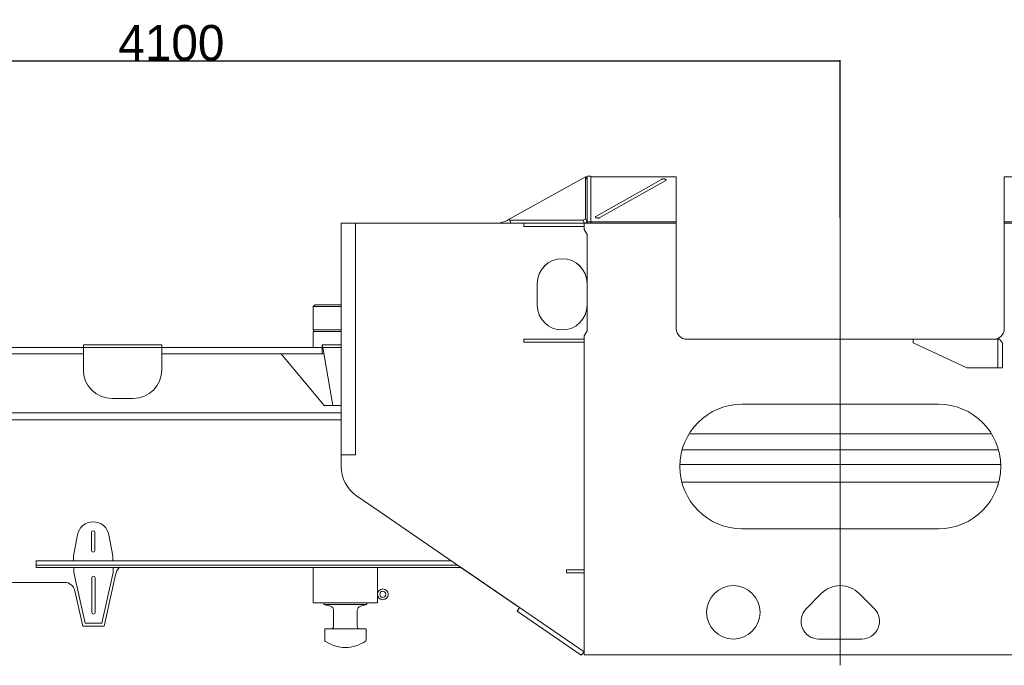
# Model space of a CAD drawing. Extents: x 0 to 59450, y 0 to 42050.
# Tile 6 of 256: x 5798 to 8559, y 3001 to 4812. Entities that reach past the tile are written whole.
import ezdxf

# ---------------------------------------------------------------- set-up
doc = ezdxf.new("R2010")
doc.units = 0
doc.header["$LTSCALE"] = 20
doc.header["$MEASUREMENT"] = 0
doc.layers.get('0').update_dxf_attribs({"linetype": 'CONTINUOUS'})
doc.layers.get('Defpoints').update_dxf_attribs({"linetype": 'CONTINUOUS'})
doc.dimstyles.new('DXF001', dxfattribs={"dimtxt": 3.1, "dimasz": 2, "dimexe": 2, "dimexo": 0.8, "dimgap": 0.09, "dimtad": 1, "dimdsep": 46, "dimtxsty": 'STANDARD', "dimcen": 0.09, "dimazin": 2, "dimtfac": 0.645161, "dimtdec": 4, "dimtmove": 0, "dimatfit": 3, "dimfxl": 1, "dimtvp": 0.66129, "dimtolj": 1, "dimtzin": 0, "dimarcsym": 0})

# ---------------------------------------------------------------- blocks, each defined once
blk = doc.blocks.new('_OPEN')
at = {"color": 0, "linetype": 'ByBlock', "lineweight": -2}
for p, q in [((-1, 0.166667), (0, 0)), ((0, 0), (-1, -0.166667)), ((0, 0), (-1, 0))]:
    blk.add_line(p, q, dxfattribs=at)
blk = doc.blocks.new('*D52')
at = {"color": 0, "linetype": 'Continuous', "lineweight": -2}
for p, q in [((3999.3, 3886.6), (3999.3, 4698.6)), ((4001.3, 4696.6), (8097.3, 4696.6)), ((8099.3, 4256.8), (8099.3, 4698.6))]:
    blk.add_line(p, q, dxfattribs=at)
at = {"layer": 'Defpoints', "color": 0, "linetype": 'Continuous'}
for p in [(8099.3, 4696.6), (8099.3, 4256), (3999.3, 3885.8)]:
    blk.add_point(p, dxfattribs=at)
at = {"color": 0, "linetype": 'Continuous', "lineweight": -2, "xscale": 2, "yscale": 2, "zscale": 2, "rotation": 180}
blk.add_blockref('_OPEN', (3999.3, 4696.6), dxfattribs=at)
at = {"color": 0, "linetype": 'Continuous', "lineweight": -2, "xscale": 2, "yscale": 2, "zscale": 2}
blk.add_blockref('_OPEN', (8099.3, 4696.6), dxfattribs=at)
at = {"color": 0, "linetype": 'Continuous', "lineweight": 13, "insert": (6223.2, 4746.7), "char_height": 100, "attachment_point": 5}
blk.add_mtext('\\A1;\\A1;4100', dxfattribs=at)

msp = doc.modelspace()

# ---------------------------------------------------------------- linework, layer by layer
at = {"color": 3, "linetype": 'Continuous', "lineweight": 13}
for p, q in [((7170.121, 4252.439), (7384.684, 4371.849)), ((7384.684, 4371.849), (7384.684, 4253.444)), ((7389.257, 4363.632), (7384.684, 4371.849)), ((7389.257, 4373.367), (7389.257, 4245.149)), ((7399.257, 4373.367), (7389.257, 4373.367)), ((7399.257, 4371.786), (7399.257, 4373.367)), ((7639.257, 4371.786), (7399.257, 4371.786)), ((7399.257, 4245.149), (7399.257, 4371.786)), ((7597.877, 4364.396), (7413.474, 4260.065)), ((7639.257, 4371.786), (7639.257, 4245.149)), ((8559.257, 4371.786), (8817.257, 4371.786)), ((8559.257, 4245.149), (8559.257, 4371.786)), ((7425.075, 4257.07), (7609.478, 4361.4)), ((7609.479, 4361.4), (7609.694, 4361.53)), ((7384.684, 4253.444), (7377.569, 4250.063)), ((7384.684, 4253.444), (7389.257, 4245.226)), ((7413.474, 4260.065), (7413.258, 4259.936)), ((8099.257, 4255.965), (8099.257, 3941.636)), ((8099.257, 4255.965), (8099.257, 3030.845)), ((6699.257, 4241.845), (6699.257, 4238.498)), ((6739.257, 4241.845), (6699.257, 4241.845)), ((6699.257, 4238.498), (6699.257, 4129.638)), ((6739.257, 4238.498), (6739.257, 4241.92)), ((6739.257, 4241.92), (7399.257, 4241.92)), ((6739.257, 4129.638), (6739.257, 4238.498)), ((7164.691, 4249.418), (7170.12, 4252.439)), ((7171.443, 4250.063), (7170.121, 4252.439)), ((7377.569, 4250.063), (7171.443, 4250.063)), ((7171.443, 4250.063), (7175.975, 4241.92)), ((7211.257, 4241.845), (7211.257, 4231.845)), ((7249.661, 4241.845), (7211.257, 4241.845)), ((7211.257, 4231.845), (7249.661, 4231.845)), ((7381.257, 4241.845), (7249.661, 4241.845)), ((7249.661, 4231.845), (7381.257, 4231.845)), ((7382.101, 4241.92), (7377.569, 4250.063)), ((7381.257, 4241.845), (7639.257, 4241.845)), ((7381.257, 4223.845), (7381.257, 4241.845)), ((7382.3, 4241.92), (7389.257, 4245.226)), ((7389.257, 4245.149), (7389.257, 4241.92)), ((7389.257, 4245.149), (7399.257, 4245.149)), ((7399.257, 4245.149), (7399.257, 4241.92)), ((7639.257, 4245.149), (7399.257, 4245.149)), ((7399.257, 4241.92), (7639.257, 4241.92)), ((7639.257, 4241.92), (7639.257, 4245.149)), ((7639.257, 4241.92), (7639.257, 4241.845)), ((7639.257, 4241.845), (7639.257, 3945.845)), ((8811.791, 4245.149), (8559.257, 4245.149)), ((8559.257, 4245.149), (8559.257, 4241.92)), ((8559.257, 4241.845), (8559.257, 4241.92)), ((8799.257, 4241.92), (8559.257, 4241.92)), ((8559.257, 4241.845), (9459.257, 4241.845)), ((8559.257, 3945.845), (8559.257, 4241.845)), ((7389.257, 4209.989), (7381.257, 4223.845)), ((7389.257, 3939.702), (7389.257, 4209.989)), ((6699.257, 4129.638), (6699.257, 4029.845)), ((6739.257, 4029.845), (6739.257, 4129.638)), ((7249.257, 4071.92), (7249.257, 4011.92)), ((6621.119, 4007.42), (6626.119, 4012.42)), ((6621.119, 4007.42), (6699.257, 4007.42)), ((6621.119, 3942.42), (6621.119, 4007.42)), ((6699.257, 4012.42), (6626.119, 4012.42)), ((6699.257, 4029.845), (6699.257, 3899.845)), ((6739.257, 3899.845), (6739.257, 4029.845)), ((6621.119, 3942.42), (6699.257, 3942.42)), ((6621.119, 3937.42), (6699.257, 3937.42)), ((6621.119, 3892.92), (6621.119, 3937.42)), ((6621.619, 3937.42), (6621.619, 3942.42)), ((7381.257, 3925.845), (7389.257, 3939.702)), ((7381.257, 3030.845), (7381.257, 3925.845)), ((8099.257, 3941.636), (8099.257, 3001.289)), ((5976.257, 3899.92), (5976.257, 3892.92)), ((6196.257, 3899.92), (5976.257, 3899.92)), ((6196.257, 3892.92), (6196.257, 3899.92)), ((6646.257, 3892.92), (6646.257, 3899.92)), ((6646.257, 3899.92), (6647.492, 3892.92)), ((6699.257, 3899.92), (6646.257, 3899.92)), ((6699.257, 3899.845), (6699.257, 3828.457)), ((6739.257, 3828.457), (6739.257, 3899.845)), ((7249.661, 3915.845), (7211.257, 3915.845)), ((7211.257, 3915.845), (7211.257, 3907.845)), ((7211.257, 3907.845), (7249.661, 3907.845)), ((7381.257, 3915.845), (7249.661, 3915.845)), ((7249.661, 3907.845), (7381.257, 3907.845)), ((7669.257, 3915.92), (8529.257, 3915.92)), ((7669.257, 3915.845), (8303.889, 3915.845)), ((8303.889, 3915.845), (8303.889, 3905.845)), ((8541.303, 3915.845), (8303.889, 3915.845)), ((8453.889, 3835.845), (8303.889, 3905.845)), ((8545.918, 3915.845), (8541.303, 3915.845)), ((8541.303, 3915.845), (8541.303, 3835.845)), ((8545.918, 3915.845), (8553.889, 3904.845)), ((8553.889, 3835.845), (8553.889, 3904.845)), ((5976.257, 3892.92), (5444.257, 3892.92)), ((5444.257, 3874.92), (5976.257, 3874.92)), ((5976.257, 3892.92), (6196.257, 3892.92)), ((5976.257, 3874.92), (5976.257, 3892.92)), ((5976.257, 3874.92), (5976.257, 3829.92)), ((6646.257, 3892.92), (6196.257, 3892.92)), ((6196.257, 3874.92), (6196.257, 3892.92)), ((6196.257, 3874.92), (6196.257, 3829.92)), ((6196.257, 3874.92), (6646.257, 3874.92)), ((6530.757, 3874.92), (6651.257, 3729.92)), ((6647.492, 3892.92), (6646.257, 3892.92)), ((6646.257, 3874.92), (6646.257, 3892.92)), ((6646.258, 3874.92), (6650.669, 3874.92)), ((6647.492, 3892.92), (6676.257, 3729.92)), ((6647.492, 3892.92), (6699.257, 3892.92)), ((6699.257, 3828.457), (6699.257, 3617.981)), ((6739.257, 3617.981), (6739.257, 3828.457)), ((8453.889, 3835.845), (8541.303, 3835.845)), ((8541.303, 3835.845), (8553.889, 3835.845)), ((6116.257, 3749.92), (6056.257, 3749.92)), ((6676.257, 3729.92), (6651.257, 3729.92)), ((6699.257, 3729.92), (6676.257, 3729.92)), ((8374.257, 3733.99), (7824.257, 3733.99)), ((6699.257, 3709.922), (5459.257, 3709.922)), ((6699.257, 3689.922), (5459.257, 3689.922)), ((8523.517, 3650.349), (7674.997, 3650.349)), ((6699.257, 3617.981), (6699.257, 3594.184)), ((6739.257, 3594.184), (6739.257, 3617.981)), ((6699.257, 3594.184), (6699.257, 3591.92)), ((6699.257, 3591.92), (6739.257, 3591.92)), ((6699.257, 3559.317), (6699.257, 3591.92)), ((6739.257, 3591.845), (6699.257, 3591.845)), ((6739.257, 3591.92), (6739.257, 3594.184)), ((6739.257, 3591.845), (6739.257, 3591.92)), ((8543.005, 3605.349), (7655.509, 3605.349)), ((7649.877, 3564.575), (8548.637, 3564.575)), ((8543.08, 3514.575), (7655.794, 3514.575)), ((6807.257, 3432.566), (6742.692, 3476.852)), ((7076.381, 3247.967), (6807.257, 3432.566)), ((5998.788, 3373.92), (5998.788, 3323.92)), ((6008.788, 3323.92), (6008.788, 3373.92)), ((8375.061, 3384.065), (7823.433, 3384.065)), ((8374.257, 3383.99), (7824.257, 3383.99)), ((5948.788, 3307.92), (5959.512, 3366.962)), ((6048.063, 3366.962), (6058.788, 3307.92)), ((5844.257, 3293.92), (5844.257, 3281.92)), ((7009.386, 3293.92), (5844.257, 3293.92)), ((5948.788, 3293.92), (5948.788, 3307.92)), ((6058.788, 3307.92), (6058.788, 3293.92)), ((5844.257, 3281.92), (5844.257, 3275.92)), ((7026.881, 3281.92), (5844.257, 3281.92)), ((5844.257, 3275.92), (7035.628, 3275.92)), ((5949.71, 3275.92), (5949.71, 3261.92)), ((5949.71, 3261.92), (5981.71, 3119.92)), ((6027.71, 3119.92), (6059.71, 3261.92)), ((6059.71, 3261.92), (6059.71, 3275.92)), ((6621.119, 3176.42), (6621.119, 3275.92)), ((6801.119, 3275.92), (6801.119, 3176.42)), ((7035.229, 3275.92), (7075.901, 3247.967)), ((7053.299, 3263.761), (7035.569, 3275.92)), ((7199.824, 3163.273), (7053.299, 3263.761)), ((7381.257, 3268.845), (7330.921, 3268.845)), ((7330.921, 3268.845), (7330.921, 3260.845)), ((7330.921, 3260.845), (7381.257, 3260.845)), ((5923.257, 3233.92), (5648.63, 3233.92)), ((5999.71, 3149.92), (5999.71, 3245.92)), ((6009.71, 3245.92), (6009.71, 3149.92)), ((6034.257, 3110.92), (6066.504, 3254.851)), ((7075.901, 3247.967), (7194.708, 3166.313)), ((7199.834, 3163.287), (7076.381, 3247.967)), ((5975.257, 3110.92), (5952.505, 3210.596)), ((6621.119, 3176.42), (6627.576, 3176.42)), ((6627.577, 3176.42), (6744.515, 3176.42)), ((6651.119, 3171.42), (6651.119, 3176.42)), ((6744.515, 3176.42), (6749.004, 3176.42)), ((6749.004, 3176.42), (6801.119, 3176.42)), ((6771.119, 3176.42), (6771.119, 3171.42)), ((8046.003, 3202.656), (8003.754, 3160.052)), ((8194.76, 3160.052), (8152.511, 3202.656)), ((6711.119, 3171.42), (6651.119, 3171.42)), ((6669.13, 3166.751), (6651.119, 3171.42)), ((6678.119, 3111.44), (6678.119, 3155.135)), ((6771.119, 3171.42), (6711.119, 3171.42)), ((6744.119, 3155.135), (6744.119, 3111.44)), ((6771.119, 3171.42), (6753.107, 3166.751)), ((7193.047, 3153.392), (7199.834, 3163.288)), ((7372.724, 3030.146), (7193.047, 3153.392)), ((7194.708, 3166.313), (7194.927, 3166.632)), ((7199.834, 3163.288), (7381.257, 3038.845)), ((6034.257, 3110.92), (5975.257, 3110.92)), ((5981.71, 3119.92), (6027.71, 3119.92)), ((6653.119, 3072.579), (6653.119, 3102.44)), ((6711.119, 3103.44), (6654.119, 3103.44)), ((6768.119, 3103.44), (6711.119, 3103.44)), ((6769.119, 3102.44), (6769.119, 3072.579)), ((8039.257, 3074.845), (8159.257, 3074.845)), ((7381.257, 3038.845), (7372.724, 3030.146)), ((8817.257, 3030.845), (7381.257, 3030.845))]:
    msp.add_line(p, q, dxfattribs=at)
for centre, radius in [((6816.119, 3200.42), 15), ((6816.119, 3200.42), 8.5), ((7799.257, 3149.845), 75)]:
    msp.add_circle(centre, radius, dxfattribs=at)
for centre, radius, start, end in [((7592.478, 4376.854), 13.579, 293.429614, 296.189202), ((7596.181, 4370.814), 6.558, 290.438586, 295.032562), ((7596.19, 4373.539), 9.098, 287.702748, 290.096008), ((7593.257, 4388.127), 23.912, 284.677353, 285.472449), ((7596.772, 4377.461), 12.706, 283.027193, 284.721247), ((7597.638, 4376.631), 11.701, 281.652059, 283.65612), ((7597.93, 4379.524), 14.475, 279.825035, 281.48285), ((7598.479, 4381.713), 16.539, 278.108312, 279.590315), ((7599.351, 4381.912), 16.614, 276.508424, 278.029136), ((7600.175, 4382.44), 17.046, 275.038031, 276.552695), ((7601.03, 4383.356), 17.884, 273.495866, 274.959224), ((7601.92, 4383.893), 18.365, 272.045892, 273.481136), ((7602.853, 4384.062), 18.501, 270.563863, 271.991585), ((7603.767, 4383.983), 18.413, 269.15702, 270.585948), ((7604.691, 4383.819), 18.263, 267.6912, 269.117702), ((7605.566, 4383.345), 17.824, 266.28161, 267.721455), ((7606.426, 4382.788), 17.324, 264.804161, 266.253865), ((7607.199, 4381.887), 16.496, 263.367403, 264.851048), ((7607.938, 4380.948), 15.649, 261.847629, 263.362172), ((7608.598, 4379.932), 14.736, 260.354543, 261.907001), ((7609.254, 4379.097), 14.023, 258.772308, 260.336628), ((7609.665, 4377.425), 12.463, 257.182562, 258.864616), ((7610.053, 4375.981), 11.14, 255.470893, 257.260276), ((7610.467, 4374.935), 10.231, 253.704929, 255.594156), ((7610.738, 4373.55), 8.978, 251.715928, 253.84016), ((7610.991, 4372.335), 7.903, 249.620075, 251.993154), ((7611.217, 4371.159), 6.878, 247.170556, 249.827183), ((7611.388, 4370.039), 5.911, 244.524243, 247.519146), ((7611.506, 4368.943), 4.972, 241.420699, 244.845637), ((7611.582, 4367.949), 4.134, 238.019615, 241.960711), ((7611.632, 4367.036), 3.385, 233.929546, 238.49095), ((7611.648, 4366.232), 2.742, 229.369982, 234.68317), ((7611.656, 4365.527), 2.21, 223.898171, 230.07398), ((7611.647, 4364.923), 1.783, 217.747028, 224.910834), ((7611.646, 4364.406), 1.463, 210.428647, 218.572778), ((7611.645, 4363.965), 1.237, 202.434635, 211.488349), ((7611.663, 4363.573), 1.102, 193.310872, 202.935634), ((7612.038, 4358.339), 3.96, 122.817628, 126.300451), ((7612.207, 4358.945), 3.572, 126.674497, 130.38184), ((7612.243, 4359.645), 3.066, 130.921053, 135.050707), ((7612.127, 4360.425), 2.437, 136.000881, 140.929966), ((7612.034, 4361.061), 1.968, 141.731123, 147.5282), ((7611.959, 4361.606), 1.617, 148.661434, 155.37026), ((7611.88, 4362.072), 1.355, 156.240267, 163.930358), ((7611.802, 4362.49), 1.169, 165.037961, 173.708792), ((7611.691, 4363.217), 1.046, 184.012148, 193.795797), ((7611.739, 4362.859), 1.069, 174.180826, 183.599318), ((7411.213, 4258.607), 1.069, 354.18128, 363.59899), ((7411.261, 4258.25), 1.046, 3.980362, 13.763099), ((7411.151, 4258.975), 1.169, 345.071288, 353.741564), ((7411.29, 4257.893), 1.102, 13.310356, 22.934222), ((7411.073, 4259.394), 1.355, 336.212942, 343.902708), ((7411.307, 4257.501), 1.237, 22.432349, 31.485312), ((7410.994, 4259.859), 1.617, 328.68966, 335.398357), ((7411.306, 4257.06), 1.463, 30.42579, 38.569389), ((7410.919, 4260.405), 1.969, 321.710985, 327.508067), ((7411.306, 4256.542), 1.783, 37.766499, 44.929982), ((7410.825, 4261.04), 2.437, 316.023112, 320.95229), ((7411.297, 4255.94), 2.21, 43.878307, 50.053965), ((7410.71, 4261.821), 3.066, 310.924779, 315.05457), ((7410.746, 4262.521), 3.572, 306.676353, 310.383863), ((7411.304, 4255.233), 2.743, 49.383861, 54.697017), ((7410.914, 4263.127), 3.96, 302.821453, 306.304468), ((7411.321, 4254.429), 3.385, 53.927754, 58.489207), ((7411.37, 4253.518), 4.133, 58.009485, 61.950677), ((7411.446, 4252.522), 4.972, 61.418917, 64.843979), ((7411.565, 4251.425), 5.913, 64.530015, 67.525055), ((7411.736, 4250.307), 6.878, 67.170485, 69.827254), ((7411.961, 4249.131), 7.902, 69.618354, 71.991568), ((7412.215, 4247.919), 8.974, 71.710759, 73.835132), ((7412.486, 4246.532), 10.23, 73.704846, 75.594238), ((7412.9, 4245.482), 11.143, 75.474763, 77.264168), ((7413.287, 4244.038), 12.465, 77.182738, 78.86444), ((7413.697, 4242.365), 14.027, 78.769621, 80.333429), ((7414.353, 4241.529), 14.741, 80.353383, 81.905325), ((7415.013, 4240.513), 15.654, 81.846522, 83.360533), ((7415.751, 4239.569), 16.507, 83.365059, 84.848141), ((7416.525, 4238.67), 17.332, 84.800545, 86.249662), ((7417.385, 4238.113), 17.832, 86.276805, 87.716041), ((7418.26, 4237.634), 18.275, 87.688088, 89.113959), ((7419.184, 4237.47), 18.426, 89.15114, 90.57941), ((7420.098, 4237.394), 18.51, 90.559234, 91.986274), ((7421.031, 4237.563), 18.374, 92.038782, 93.473318), ((7421.922, 4238.096), 17.896, 93.489059, 94.951674), ((7422.777, 4239.012), 17.058, 95.029554, 96.543428), ((7423.6, 4239.541), 16.626, 96.498166, 98.018064), ((7424.473, 4239.739), 16.552, 98.097395, 99.578589), ((7425.023, 4241.933), 14.483, 99.817429, 101.474323), ((7425.315, 4244.824), 11.71, 101.638633, 103.641561), ((7426.181, 4243.994), 12.716, 103.015139, 104.708223), ((7429.696, 4233.318), 23.931, 104.663091, 105.457729), ((7426.764, 4247.918), 9.105, 107.687147, 110.079022), ((7426.772, 4250.646), 6.562, 110.423641, 115.014957), ((7430.475, 4244.601), 13.587, 113.413204, 116.171221), ((7135.514, 4301.845), 60, 272.86299, 299.09717), ((7319.257, 4071.92), 70, 0, 180), ((7319.257, 4071.845), 70, 0, 180), ((7319.257, 4011.92), 70, 180, 360), ((7669.257, 3945.92), 30, 180, 270), ((7669.257, 3945.845), 30, 180, 270), ((8529.257, 3945.92), 30, 270, 360), ((8529.257, 3945.845), 30, 270, 360), ((6056.257, 3829.92), 80, 180, 270), ((6116.257, 3829.92), 80, 270, 360), ((7824.257, 3558.99), 175, 90, 270), ((8374.257, 3558.99), 175, 270, 450), ((6799.257, 3559.317), 100, 180, 235.55285), ((6003.788, 3358.92), 45, 10.295, 169.704999), ((6003.788, 3373.92), 5, 0, 180), ((6003.788, 3323.92), 5, 180, 360), ((6115.294, 3243.92), 50, 139.480177, 167.371778), ((5923.257, 3203.92), 30, 12.85815, 90), ((6004.71, 3245.92), 5, 0, 180), ((8099.257, 3149.845), 75, 44.76027, 135.23973), ((6004.71, 3149.92), 5, 180, 360), ((6666.119, 3155.135), 12, 0, 75.46554), ((6756.119, 3155.135), 12, 104.534455, 180), ((8039.257, 3124.845), 50, 135.23973, 270), ((8159.257, 3124.845), 50, 270, 404.76027), ((6654.119, 3102.44), 1, 90, 180), ((6670.119, 3111.44), 8, 270, 360), ((6752.119, 3111.44), 8, 180, 270), ((6768.119, 3102.44), 1, 0, 90), ((6658.119, 3072.579), 5, 180, 236.08967), ((6711.119, 3151.42), 100, 236.08967, 270), ((6711.119, 3151.42), 100, 270, 303.91033), ((6764.119, 3072.579), 5, 303.91033, 360)]:
    msp.add_arc(centre, radius, start, end, dxfattribs=at)

# ---------------------------------------------------------------- dimensions: what is measured, and where the dimension line sits
at = {"color": 7, "linetype": 'Continuous', "lineweight": 13}
dim = msp.add_linear_dim(base=(8099.257, 4696.568), p1=(3999.257, 3885.794), p2=(8099.257, 4255.965), text='\\A1;4100', dimstyle='DXF001', override={"dimtxt": 100, "dimasz": 2, "dimblk1": 'OPEN', "dimblk2": 'OPEN', "dimsah": 1}, dxfattribs=at)
dim.commit()
dim.dimension.update_dxf_attribs({"geometry": '*D52', "text_midpoint": (6223.157, 4696.568), "dimtype": 160})

doc.saveas('drawing.dxf')
